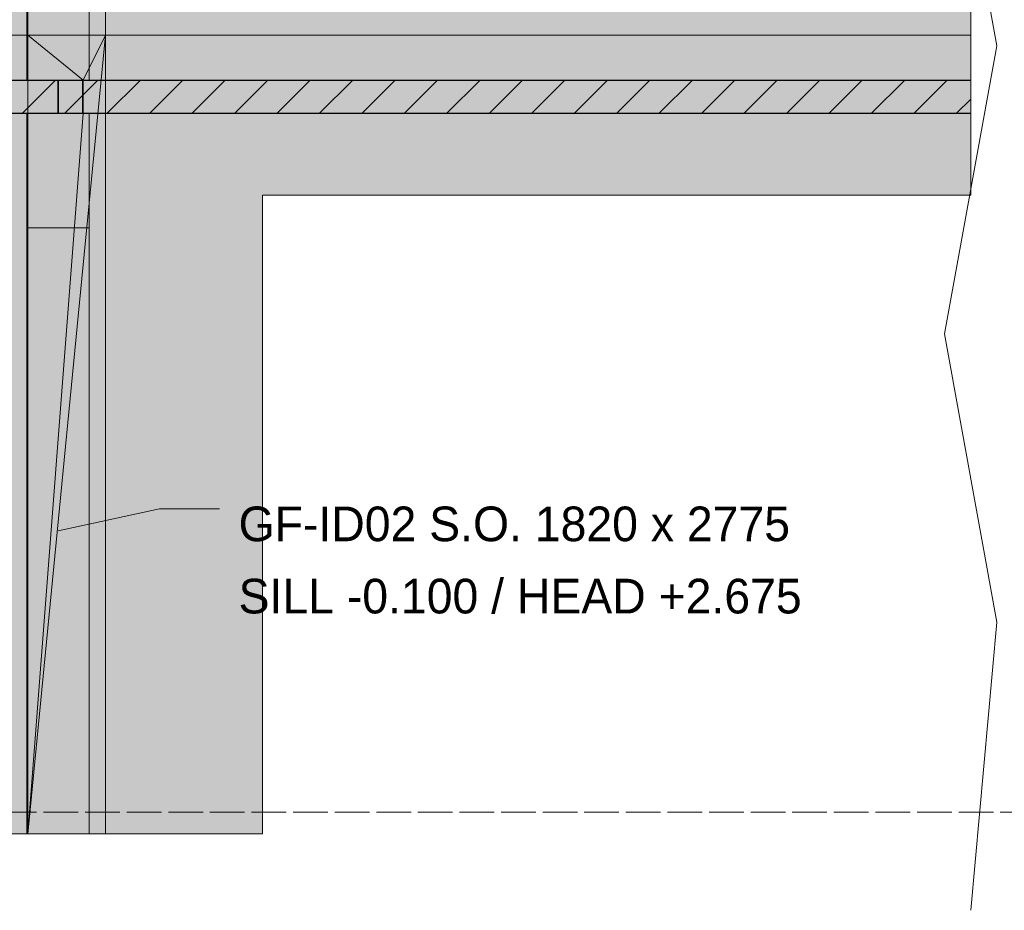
# Model space of a CAD drawing. Header units: millimetres. Extents: x 17 to 413, y 4 to 292.
# Tile 30 of 43: x 188 to 224, y 180 to 213. Entities that reach past the tile are written whole.
import ezdxf

# ---------------------------------------------------------------- set-up
doc = ezdxf.new("R2010")
doc.units = ezdxf.units.MM
doc.linetypes.add('DASHED', pattern=[1.524, 1.27, -0.254])
for name, color, linetype in [('FILL-EPS', 7, 'Continuous'), ('FILL-INK', 7, 'Continuous'), ('FILL-LIGHT', 7, 'Continuous'), ('FILL-WHITE', 7, 'Continuous'), ('LINE-CORE', 7, 'Continuous'), ('LINE-INK', 7, 'Continuous'), ('LINE-STEEL-DASH', 7, 'DASHED'), ('LINE-STEEL_GREY', 7, 'Continuous'), ('TEXT-INK', 7, 'Continuous')]:
    doc.layers.add(name, color=color, linetype=linetype)

msp = doc.modelspace()

# ---------------------------------------------------------------- hatches: boundary and pattern name
at = {"layer": 'FILL-EPS', "true_color": 0xccffff}
h = msp.add_hatch(color=7, dxfattribs=at)
h.dxf.hatch_style = 1
h.paths.add_polyline_path([(189.665, 209.3), (190.633, 209.3), (190.633, 205.129), (190.633, 205.104), (188.412, 205.104), (188.347, 205.104), (188.347, 205.129), (188.347, 209.3), (189.65, 209.3)])
at = {"layer": 'FILL-INK', "true_color": 0x1a1a1f}
h = msp.add_hatch(color=250, dxfattribs=at)
h.dxf.hatch_style = 1
h.paths.add_polyline_path([(189.491, 194), (190.778, 194.671), (190.94, 193.928)])
at = {"layer": 'FILL-LIGHT', "true_color": 0xcccccf}
h = msp.add_hatch(color=254, dxfattribs=at)
h.dxf.hatch_style = 1
h.paths.add_polyline_path([(189.481, 210.5), (189.481, 209.333), (189.481, 209.3), (188.11, 209.3), (139.772, 209.3), (139.772, 210.467), (139.772, 210.5), (141.142, 210.5)])
h = msp.add_hatch(color=254, dxfattribs=at)
h.dxf.hatch_style = 1
h.paths.add_polyline_path([(222.926, 210.5), (222.926, 209.3), (189.5, 209.3), (189.5, 210.467), (189.5, 210.5), (190.871, 210.5)])
at = {"layer": 'FILL-WHITE', "true_color": 0xffffff}
h = msp.add_hatch(color=7, dxfattribs=at)
h.dxf.hatch_style = 1
h.paths.add_polyline_path([(164.626, 262.142), (188.381, 238.388), (188.381, 212.161), (182.37, 212.161), (182.37, 233.9), (174.098, 233.9), (174.098, 234.5), (174.017, 235.789), (173.776, 237.055), (173.378, 238.278), (172.83, 239.436), (172.142, 240.51), (171.325, 241.481), (170.394, 242.332), (169.364, 243.049), (168.254, 243.621), (167.081, 244.036), (165.866, 244.288), (164.63, 244.372), (163.395, 244.288), (162.18, 244.036), (161.007, 243.621), (159.896, 243.049), (158.867, 242.332), (157.936, 241.481), (157.119, 240.51), (156.431, 239.436), (155.883, 238.278), (155.485, 237.055), (155.243, 235.789), (155.162, 234.5), (155.162, 233.9), (146.89, 233.9), (146.89, 212.161), (140.873, 212.161), (140.873, 238.388)])
h = msp.add_hatch(color=7, dxfattribs=at)
h.dxf.hatch_style = 1
h.paths.add_polyline_path([(164.626, 262.142), (188.381, 238.388), (188.381, 212.161), (182.37, 212.161), (182.37, 233.9), (174.098, 233.9), (174.098, 234.5), (174.017, 235.789), (173.776, 237.055), (173.378, 238.278), (172.83, 239.436), (172.142, 240.51), (171.325, 241.481), (170.394, 242.332), (169.364, 243.049), (168.254, 243.621), (167.081, 244.036), (165.866, 244.288), (164.63, 244.372), (163.395, 244.288), (162.18, 244.036), (161.007, 243.621), (159.896, 243.049), (158.867, 242.332), (157.936, 241.481), (157.119, 240.51), (156.431, 239.436), (155.883, 238.278), (155.485, 237.055), (155.243, 235.789), (155.162, 234.5), (155.162, 233.9), (146.89, 233.9), (146.89, 212.161), (140.873, 212.161), (140.873, 238.388)])
h = msp.add_hatch(color=7, dxfattribs=at)
h.dxf.hatch_style = 1
h.paths.add_polyline_path([(188.347, 257.516), (190.633, 257.516), (190.633, 210.5), (188.347, 210.5)])
h = msp.add_hatch(color=7, dxfattribs=at)
h.dxf.hatch_style = 1
h.paths.add_polyline_path([(191.227, 235.542), (191.227, 212.161), (188.381, 212.161), (188.381, 238.388)])
h = msp.add_hatch(color=7, dxfattribs=at)
h.dxf.hatch_style = 1
h.paths.add_polyline_path([(188.383, 238.386), (191.227, 235.542), (191.227, 212.161), (188.383, 212.161), (188.381, 212.148), (188.381, 212.148), (188.381, 238.388)])
h = msp.add_hatch(color=7, dxfattribs=at)
h.dxf.hatch_style = 1
h.paths.add_polyline_path([(190.633, 237.093), (190.633, 210.5), (188.347, 210.5), (188.347, 237.093)])
h = msp.add_hatch(color=7, dxfattribs=at)
h.dxf.hatch_style = 1
h.paths.add_polyline_path([(191.227, 235.1), (191.227, 212.161), (188.383, 212.161), (188.383, 235.1)])
h = msp.add_hatch(color=7, dxfattribs=at)
h.dxf.hatch_style = 1
h.paths.add_polyline_path([(188.383, 212.161), (188.383, 235.1), (191.227, 235.1), (191.227, 212.161)])
h = msp.add_hatch(color=7, dxfattribs=at)
h.dxf.hatch_style = 1
h.paths.add_polyline_path([(191.227, 235.1), (191.227, 212.161), (188.383, 212.161), (188.383, 235.1)])
h = msp.add_hatch(color=7, dxfattribs=at)
h.dxf.hatch_style = 1
h.paths.add_polyline_path([(188.383, 212.161), (188.383, 235.1), (191.227, 235.1), (191.227, 212.161)])
h = msp.add_hatch(color=7, dxfattribs=at)
h.dxf.hatch_style = 1
h.paths.add_polyline_path([(191.227, 235.1), (222.926, 235.1), (222.926, 228.504), (204.182, 228.504), (204.182, 214.7), (222.926, 214.7), (222.926, 212.161), (191.227, 212.161)])
h = msp.add_hatch(color=7, dxfattribs=at)
h.dxf.hatch_style = 1
h.paths.add_polyline_path([(191.227, 235.1), (222.926, 235.1), (222.926, 228.504), (204.182, 228.504), (204.182, 214.7), (222.926, 214.7), (222.926, 212.161), (191.227, 212.161)])
h = msp.add_hatch(color=7, dxfattribs=at)
h.dxf.hatch_style = 1
h.paths.add_polyline_path([(188.347, 210.5), (188.347, 230.304), (190.633, 230.304), (190.633, 210.5)])
h = msp.add_hatch(color=7, dxfattribs=at)
h.dxf.hatch_style = 1
h.paths.add_polyline_path([(190.633, 230.304), (190.633, 210.5), (188.347, 210.5), (188.347, 230.304)])
h = msp.add_hatch(color=7, dxfattribs=at)
h.dxf.hatch_style = 1
h.paths.add_polyline_path([(140.86, 210.51), (140.873, 210.51), (140.873, 212.161), (146.89, 212.161), (146.89, 211.69), (182.37, 211.69), (182.37, 212.161), (188.38, 212.161), (188.38, 210.51), (140.873, 210.51)])
h = msp.add_hatch(color=7, dxfattribs=at)
h.dxf.hatch_style = 1
h.paths.add_polyline_path([(146.89, 212.161), (146.89, 211.69), (182.37, 211.69), (182.37, 212.161), (188.38, 212.161), (188.38, 182.9), (183.57, 182.9), (183.57, 206.304), (145.686, 206.304), (145.686, 182.9), (140.873, 182.9), (140.873, 212.161)])
h = msp.add_hatch(color=7, dxfattribs=at)
h.dxf.hatch_style = 1
h.paths.add_polyline_path([(188.38, 212.161), (188.382, 212.161), (188.382, 212.164), (188.382, 212.161), (191.227, 212.161), (191.227, 182.9), (188.382, 182.9), (188.381, 182.887), (188.38, 182.887), (188.38, 182.887), (188.38, 182.887), (188.38, 209.29), (188.382, 209.29), (190.38, 209.29), (190.38, 210.51), (188.38, 210.51)])
h = msp.add_hatch(color=7, dxfattribs=at)
h.dxf.hatch_style = 1
h.paths.add_polyline_path([(191.227, 212.161), (191.227, 182.9), (188.38, 182.9), (188.38, 212.161)])
h = msp.add_hatch(color=7, dxfattribs=at)
h.dxf.hatch_style = 1
h.paths.add_polyline_path([(188.382, 209.29), (190.414, 209.29), (190.414, 210.51), (188.382, 210.51), (188.382, 212.161), (191.227, 212.161), (191.227, 182.9), (191.227, 182.887), (191.227, 182.9), (188.382, 182.9), (188.382, 209.29)])
h = msp.add_hatch(color=7, dxfattribs=at)
h.dxf.hatch_style = 1
h.paths.add_polyline_path([(188.382, 212.161), (191.227, 212.161), (191.227, 182.9), (188.382, 182.9), (188.382, 209.29), (190.414, 209.29), (190.414, 210.51), (188.382, 210.51)])
h = msp.add_hatch(color=7, dxfattribs=at)
h.dxf.hatch_style = 1
h.paths.add_polyline_path([(191.227, 182.9), (188.382, 182.9), (191.226, 212.159), (191.226, 212.159), (190.414, 210.51), (188.382, 212.161), (191.227, 212.161)])
h = msp.add_hatch(color=7, dxfattribs=at)
h.dxf.hatch_style = 1
h.paths.add_polyline_path([(188.382, 210.51), (188.382, 212.161), (190.414, 210.51)])
h = msp.add_hatch(color=7, dxfattribs=at)
h.dxf.hatch_style = 1
h.paths.add_polyline_path([(190.414, 209.29), (190.414, 210.51), (191.227, 212.161), (188.382, 182.9)])
h = msp.add_hatch(color=7, dxfattribs=at)
h.dxf.hatch_style = 1
h.paths.add_polyline_path([(188.382, 212.161), (191.227, 212.161), (191.227, 210.51), (188.382, 210.51)])
h = msp.add_hatch(color=7, dxfattribs=at)
h.dxf.hatch_style = 1
h.paths.add_polyline_path([(191.228, 212.174), (191.228, 212.174), (191.228, 212.174), (191.23, 212.173), (191.227, 212.161)])
h = msp.add_hatch(color=7, dxfattribs=at)
h.dxf.hatch_style = 1
h.paths.add_polyline_path([(191.228, 212.174), (191.228, 212.174), (191.228, 212.174), (191.23, 212.173), (191.227, 212.161)])
h = msp.add_hatch(color=7, dxfattribs=at)
h.dxf.hatch_style = 1
h.paths.add_polyline_path([(191.227, 212.164), (191.227, 212.161), (191.227, 212.161)])
h = msp.add_hatch(color=7, dxfattribs=at)
h.dxf.hatch_style = 1
h.paths.add_polyline_path([(191.227, 212.161), (222.926, 212.161), (222.926, 206.304), (196.982, 206.304), (196.982, 182.9), (191.227, 182.9), (191.227, 212.161)])
h = msp.add_hatch(color=7, dxfattribs=at)
h.dxf.hatch_style = 1
h.paths.add_polyline_path([(191.227, 212.161), (222.926, 212.161), (222.926, 210.51), (191.227, 210.51)])
h = msp.add_hatch(color=7, dxfattribs=at)
h.dxf.hatch_style = 1
h.paths.add_polyline_path([(140.873, 210.51), (188.38, 210.51), (188.38, 209.29), (140.873, 209.29)])
h = msp.add_hatch(color=7, dxfattribs=at)
h.dxf.hatch_style = 1
h.paths.add_polyline_path([(188.38, 209.29), (188.38, 210.51), (190.38, 210.51), (190.38, 209.29), (188.38, 209.29)])
h = msp.add_hatch(color=7, dxfattribs=at)
h.dxf.hatch_style = 1
h.paths.add_polyline_path([(190.414, 210.51), (191.226, 210.51), (191.226, 209.29), (190.414, 209.29)])
h = msp.add_hatch(color=7, dxfattribs=at)
h.dxf.hatch_style = 1
h.paths.add_polyline_path([(191.227, 210.51), (222.926, 210.51), (222.926, 209.29), (191.227, 209.29)])
h = msp.add_hatch(color=7, dxfattribs=at)
h.dxf.hatch_style = 1
h.paths.add_polyline_path([(140.873, 209.29), (188.38, 209.29), (188.38, 182.9), (183.57, 182.9), (183.57, 206.304), (145.686, 206.304), (145.686, 182.9), (140.873, 182.9), (140.873, 209.29)])
h = msp.add_hatch(color=7, dxfattribs=at)
h.dxf.hatch_style = 1
h.paths.add_polyline_path([(188.381, 209.3), (188.381, 209.29), (190.633, 209.29), (190.633, 182.9), (190.633, 182.897), (190.633, 182.9), (188.347, 182.9), (188.347, 209.3)])
h = msp.add_hatch(color=7, dxfattribs=at)
h.dxf.hatch_style = 1
h.paths.add_polyline_path([(188.381, 209.3), (190.633, 209.3), (190.633, 209.29), (188.381, 209.29)])
h = msp.add_hatch(color=7, dxfattribs=at)
h.dxf.hatch_style = 1
h.paths.add_polyline_path([(188.382, 209.29), (190.414, 209.29), (188.382, 182.9)])
h = msp.add_hatch(color=7, dxfattribs=at)
h.dxf.hatch_style = 1
h.paths.add_polyline_path([(188.382, 182.9), (188.382, 209.29), (191.227, 209.29), (191.227, 182.9), (188.382, 182.9)])
h = msp.add_hatch(color=7, dxfattribs=at)
h.dxf.hatch_style = 1
h.paths.add_polyline_path([(222.926, 209.29), (222.926, 206.304), (196.982, 206.304), (196.982, 182.9), (191.227, 182.9), (191.227, 209.29)])
h = msp.add_hatch(color=7, dxfattribs=at)
h.dxf.hatch_style = 1
h.paths.add_polyline_path([(188.347, 182.9), (188.347, 205.104), (190.633, 205.104), (190.633, 182.9), (188.347, 182.9)])
h = msp.add_hatch(color=7, dxfattribs=at)
h.dxf.hatch_style = 1
h.paths.add_polyline_path([(188.347, 205.104), (190.633, 205.104), (190.633, 182.9), (188.347, 182.9), (188.347, 205.104)])
h = msp.add_hatch(color=7, dxfattribs=at)
h.dxf.hatch_style = 1
h.paths.add_polyline_path([(188.347, 182.9), (188.347, 205.104), (190.633, 205.104), (190.633, 182.9), (188.347, 182.9)])

# ---------------------------------------------------------------- linework, layer by layer
at = {"layer": 'LINE-CORE', "lineweight": 5}
for points in [[(188.347, 257.516), (190.633, 257.516), (190.633, 210.5), (188.347, 210.5)], [(191.227, 235.542), (191.227, 212.161), (191.227, 212.161), (188.381, 212.161), (188.381, 238.388)], [(188.383, 238.386), (188.383, 238.386), (191.227, 235.542), (191.227, 235.542), (191.227, 212.161), (188.383, 212.161), (188.381, 212.148), (188.381, 212.148), (188.381, 238.388)], [(190.633, 237.093), (190.633, 210.5), (190.633, 210.5), (188.347, 210.5), (188.347, 237.093), (188.347, 237.093)], [(191.227, 235.1), (191.227, 212.161), (191.227, 212.161), (188.383, 212.161), (188.383, 235.1), (188.383, 235.1)], [(188.383, 212.161), (188.383, 235.1), (191.227, 235.1), (191.227, 235.1), (191.227, 212.161), (188.383, 212.161)], [(191.227, 235.1), (191.227, 212.161), (191.227, 212.161), (188.383, 212.161), (188.383, 235.1), (188.383, 235.1)], [(188.383, 212.161), (188.383, 235.1), (191.227, 235.1), (191.227, 235.1), (191.227, 212.161), (188.383, 212.161)], [(191.227, 235.1), (191.227, 235.1), (222.926, 235.1), (222.926, 228.504), (204.182, 228.504), (204.182, 214.7), (222.926, 214.7), (222.926, 212.161), (191.227, 212.161), (191.227, 235.1)], [(191.227, 235.1), (222.926, 235.1), (222.926, 228.504), (204.182, 228.504), (204.182, 214.7), (222.926, 214.7), (222.926, 212.161), (191.227, 212.161)], [(188.347, 210.5), (188.347, 230.304), (190.633, 230.304), (190.633, 230.304), (190.633, 210.5), (188.347, 210.5)], [(190.633, 230.304), (190.633, 210.5), (190.633, 210.5), (188.347, 210.5), (188.347, 230.304), (188.347, 230.304)], [(140.86, 210.51), (140.873, 210.51), (140.873, 212.161), (146.89, 212.161), (146.89, 211.69), (182.37, 211.69), (182.37, 212.161), (188.38, 212.161), (188.38, 210.51), (140.873, 210.51), (140.873, 210.51), (140.86, 210.51)], [(146.89, 212.161), (146.89, 211.69), (182.37, 211.69), (182.37, 212.161), (188.38, 212.161), (188.38, 182.9), (183.57, 182.9), (183.57, 206.304), (145.686, 206.304), (145.686, 182.9), (140.873, 182.9), (140.873, 212.161)], [(188.38, 212.161), (188.382, 212.161), (188.382, 212.164), (188.382, 212.161), (191.227, 212.161), (191.227, 182.9), (188.382, 182.9), (188.381, 182.887), (188.38, 182.887), (188.38, 182.887), (188.38, 182.887), (188.38, 209.29), (188.382, 209.29), (190.38, 209.29), (190.38, 210.51), (188.38, 210.51)], [(191.227, 212.161), (191.227, 182.9), (191.227, 182.9), (188.38, 182.9), (188.38, 212.161), (188.38, 212.161)], [(188.382, 209.29), (188.382, 209.29), (190.414, 209.29), (190.414, 210.51), (188.382, 210.51), (188.382, 212.161), (188.382, 212.161), (188.382, 212.161), (191.227, 212.161), (191.227, 182.9), (191.227, 182.9), (191.227, 182.887), (191.227, 182.887), (191.227, 182.9), (188.382, 182.9), (188.382, 209.29), (188.382, 209.29)], [(188.382, 212.161), (191.227, 212.161), (191.227, 182.9), (188.382, 182.9), (188.382, 209.29), (190.414, 209.29), (190.414, 210.51), (188.382, 210.51)], [(191.227, 182.9), (188.382, 182.9), (191.226, 212.159), (191.226, 212.159), (190.414, 210.51), (188.382, 212.161), (191.227, 212.161)], [(188.382, 210.51), (188.382, 212.161), (190.414, 210.51)], [(190.414, 209.29), (190.414, 210.51), (191.227, 212.161), (191.227, 212.161), (188.382, 182.9)], [(188.382, 212.161), (191.227, 212.161), (191.227, 210.51), (188.382, 210.51)], [(191.228, 212.174), (191.228, 212.174), (191.228, 212.174), (191.23, 212.173), (191.227, 212.161)], [(191.228, 212.174), (191.228, 212.174), (191.228, 212.174), (191.23, 212.173), (191.227, 212.161)], [(191.227, 212.164), (191.227, 212.161), (191.227, 212.161)], [(191.227, 212.161), (191.227, 212.161), (191.227, 212.161), (191.227, 212.161), (191.227, 212.161)], [(191.227, 212.161), (222.926, 212.161), (222.926, 206.304), (196.982, 206.304), (196.982, 182.9), (196.982, 182.9), (196.982, 182.9), (196.982, 182.9), (191.227, 182.9), (191.227, 212.161), (191.227, 212.161)], [(191.227, 212.161), (222.926, 212.161), (222.926, 210.51), (191.227, 210.51)], [(140.873, 210.51), (188.38, 210.51), (188.38, 210.51), (188.38, 209.29), (140.873, 209.29), (140.873, 209.29)], [(188.38, 209.29), (188.38, 209.29), (188.38, 210.51), (190.38, 210.51), (190.38, 210.51), (190.38, 210.51), (190.38, 210.51), (190.38, 209.29), (188.38, 209.29), (188.38, 209.29)], [(190.414, 210.51), (191.226, 210.51), (191.226, 209.29), (190.414, 209.29)], [(191.227, 210.51), (222.926, 210.51), (222.926, 209.29), (191.227, 209.29), (191.227, 209.29)], [(140.873, 209.29), (188.38, 209.29), (188.38, 182.9), (183.57, 182.9), (183.57, 206.304), (145.686, 206.304), (145.686, 182.9), (140.873, 182.9), (140.873, 182.9), (140.873, 182.9), (140.873, 182.9), (140.873, 209.29), (140.873, 209.29)], [(188.381, 209.3), (188.381, 209.29), (190.633, 209.29), (190.633, 182.9), (190.633, 182.9), (190.633, 182.9), (190.633, 182.897), (190.633, 182.9), (188.347, 182.9), (188.347, 209.3)], [(188.381, 209.3), (190.633, 209.3), (190.633, 209.29), (188.381, 209.29)], [(188.382, 209.29), (190.414, 209.29), (188.382, 182.9)], [(188.382, 182.9), (188.382, 209.29), (191.227, 209.29), (191.227, 209.29), (191.227, 209.29), (191.227, 209.29), (191.227, 182.9), (188.382, 182.9), (188.382, 182.9), (188.382, 182.9)], [(222.926, 209.29), (222.926, 206.304), (196.982, 206.304), (196.982, 182.9), (191.227, 182.9), (191.227, 209.29)], [(188.347, 182.9), (188.347, 182.9), (188.347, 205.104), (190.633, 205.104), (190.633, 205.104), (190.633, 205.104), (190.633, 205.104), (190.633, 182.9), (188.347, 182.9), (188.347, 182.9)], [(188.347, 205.104), (188.347, 205.104), (190.633, 205.104), (190.633, 182.9), (190.633, 182.9), (190.633, 182.9), (190.633, 182.9), (188.347, 182.9), (188.347, 205.104), (188.347, 205.104)], [(188.347, 182.9), (188.347, 182.9), (188.347, 205.104), (190.633, 205.104), (190.633, 205.104), (190.633, 205.104), (190.633, 205.104), (190.633, 182.9), (188.347, 182.9), (188.347, 182.9)]]:
    msp.add_lwpolyline(points, close=True, dxfattribs=at)
msp.add_lwpolyline([(188.381, 238.388), (188.381, 212.161), (182.37, 212.161), (182.37, 233.9), (174.098, 233.9), (174.098, 234.5), (174.017, 235.789)], dxfattribs=at)
msp.add_lwpolyline([(188.381, 238.388), (188.381, 212.161), (182.37, 212.161), (182.37, 233.9), (174.098, 233.9), (174.098, 234.5), (174.017, 235.789)], dxfattribs=at)
at = {"layer": 'LINE-INK', "lineweight": 5}
for p, q in [((223.886, 211.771), (221.966, 222.328)), ((221.966, 201.214), (223.886, 211.771)), ((223.886, 190.657), (221.966, 201.214)), ((189.491, 194), (193.204, 194.812)), ((193.204, 194.812), (195.404, 194.812)), ((222.926, 180.1), (223.886, 190.657))]:
    msp.add_line(p, q, dxfattribs=at)
for points in [[(189.481, 210.5), (189.481, 209.333), (189.481, 209.3), (188.11, 209.3), (139.772, 209.3), (139.772, 210.467), (139.772, 210.5), (141.142, 210.5)], [(222.926, 210.5), (222.926, 209.3), (189.5, 209.3), (189.5, 210.467), (189.5, 210.5), (190.871, 210.5)], [(189.665, 209.3), (190.633, 209.3), (190.633, 205.129), (190.633, 205.104), (188.412, 205.104), (188.347, 205.104), (188.347, 205.129), (188.347, 209.3), (189.65, 209.3)], [(190.633, 205.104), (188.412, 205.104), (188.347, 205.104), (188.347, 205.129), (188.347, 209.3), (189.65, 209.3), (189.665, 209.3), (190.633, 209.3), (190.633, 205.129)]]:
    msp.add_lwpolyline(points, close=True, dxfattribs=at)
at = {"layer": 'LINE-STEEL-DASH', "lineweight": 5}
msp.add_line((85.326, 183.7), (226.126, 183.7), dxfattribs=at)
at = {"layer": 'LINE-STEEL_GREY', "lineweight": 5}
for p, q in [((188.182, 209.3), (189.382, 210.5)), ((189.737, 209.3), (190.937, 210.5)), ((191.293, 209.3), (192.493, 210.5)), ((192.849, 209.3), (194.049, 210.5)), ((194.404, 209.3), (195.604, 210.5)), ((195.96, 209.3), (197.16, 210.5)), ((197.516, 209.3), (198.716, 210.5)), ((199.071, 209.3), (200.271, 210.5)), ((200.627, 209.3), (201.827, 210.5)), ((202.183, 209.3), (203.383, 210.5)), ((203.738, 209.3), (204.938, 210.5)), ((205.294, 209.3), (206.494, 210.5)), ((206.849, 209.3), (208.049, 210.5)), ((208.405, 209.3), (209.605, 210.5)), ((209.961, 209.3), (211.161, 210.5)), ((211.516, 209.3), (212.716, 210.5)), ((213.072, 209.3), (214.272, 210.5)), ((214.628, 209.3), (215.828, 210.5)), ((216.183, 209.3), (217.383, 210.5)), ((217.739, 209.3), (218.939, 210.5)), ((219.295, 209.3), (220.495, 210.5)), ((220.85, 209.3), (222.05, 210.5)), ((222.406, 209.3), (222.926, 209.82))]:
    msp.add_line(p, q, dxfattribs=at)

# ---------------------------------------------------------------- texts
at = {"layer": 'TEXT-INK'}
for s, p in [('GF-ID02 S.O. 1820 x 2775', (196.104, 193.622)), ('SILL -0.100 / HEAD +2.675', (196.104, 190.976))]:
    msp.add_text(s, height=1.27, dxfattribs=at).set_placement(p)

doc.saveas('drawing.dxf')
